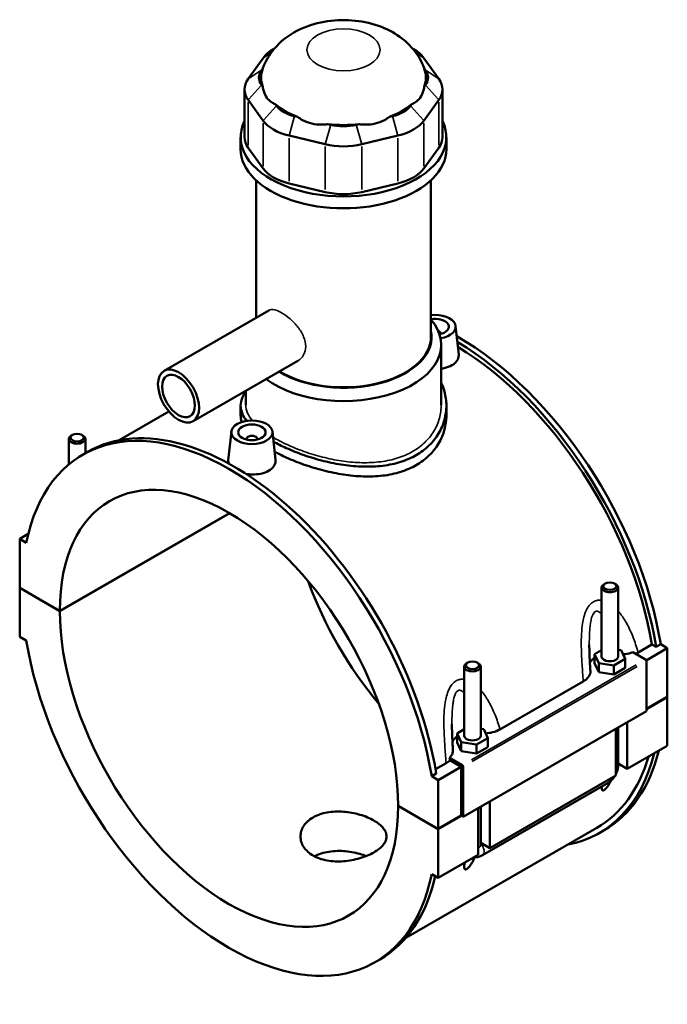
# Model space of a CAD drawing. Header units: inches. Extents: x -1.9 to 49.6, y -1.4 to 49.2.
# Tile 10 of 10: x 40.3 to 49.6, y 35 to 49.2. Entities that reach past the tile are written whole.
import ezdxf

# ---------------------------------------------------------------- set-up
doc = ezdxf.new("R2010")
doc.units = ezdxf.units.IN
doc.header["$MEASUREMENT"] = 0
doc.layers.add('Visible (ANSI)', color=7, linetype='Continuous', lineweight=50)
doc.layers.add('Visible Narrow (ANSI)', color=7, linetype='Continuous', lineweight=35)

msp = doc.modelspace()

# ---------------------------------------------------------------- linework, layer by layer
at = {"layer": 'Visible (ANSI)'}
for p, q in [((43.9946, 48.7479), (43.9809, 48.74)), ((45.9797, 48.7479), (45.9935, 48.74)), ((43.8338, 48.6127), (43.619, 48.314)), ((46.3553, 48.314), (46.1405, 48.6127)), ((43.8094, 48.4371), (43.8278, 48.4627)), ((46.1465, 48.4627), (46.1649, 48.4371)), ((43.8278, 48.1996), (43.8094, 48.2252)), ((46.1649, 48.2252), (46.1465, 48.1996)), ((43.5667, 48.1626), (43.5667, 47.4764)), ((46.4076, 48.1626), (46.4076, 47.4764)), ((43.619, 48.0112), (43.8338, 47.7126)), ((44.0242, 47.9265), (44.0059, 47.9521)), ((45.9685, 47.9521), (45.9501, 47.9265)), ((46.1405, 47.7126), (46.3553, 48.0112)), ((44.3289, 47.766), (44.2845, 47.7766)), ((45.6898, 47.7766), (45.6454, 47.766)), ((44.8031, 47.6529), (44.7587, 47.6635)), ((45.2156, 47.6635), (45.1712, 47.6529)), ((44.2056, 47.4985), (44.7243, 47.3748)), ((45.2501, 47.3748), (45.7687, 47.4985)), ((43.5101, 47.3054), (43.5101, 47.4764)), ((46.4642, 47.3054), (46.4642, 47.4764)), ((43.8338, 47.0263), (43.619, 47.325)), ((46.3553, 47.325), (46.1405, 47.0263)), ((43.7317, 44.8832), (43.7317, 46.8574)), ((44.7243, 46.6885), (44.2056, 46.8122)), ((45.7687, 46.8122), (45.2501, 46.6885)), ((46.2427, 44.6083), (46.2427, 46.8574)), ((43.9159, 44.9893), (42.4101, 44.1222)), ((46.5971, 44.7652), (46.6408, 44.3578)), ((46.3811, 44.6581), (46.3811, 44.6508)), ((46.3904, 43.633), (46.3904, 44.4959)), ((44.3324, 44.266), (42.8266, 43.3989)), ((43.584, 43.633), (43.584, 43.835)), ((42.4815, 43.5371), (41.7669, 43.1257)), ((43.5101, 43.6226), (43.5101, 43.4834)), ((46.4642, 43.6226), (46.4642, 43.4834)), ((41.0445, 42.7803), (41.0445, 43.1443)), ((41.0955, 43.2019), (41.0787, 43.1922)), ((41.2297, 43.2019), (41.2464, 43.1922)), ((41.2807, 42.9408), (41.2807, 43.1443)), ((43.3772, 43.2504), (43.3334, 42.8416)), ((43.5932, 43.136), (43.5932, 43.1434)), ((43.7507, 43.136), (43.7507, 43.1434)), ((43.9667, 43.2504), (44.0103, 42.843)), ((41.245, 42.9202), (41.3107, 42.9581)), ((40.9142, 40.677), (43.3512, 42.0804)), ((43.3539, 42.0787), (40.9142, 40.6738)), ((40.4611, 41.7803), (40.3379, 41.7093)), ((40.4328, 41.6547), (40.3379, 41.7093)), ((40.3379, 41.7093), (40.3379, 41.0089)), ((40.3379, 41.0089), (40.9142, 40.677)), ((40.3379, 41.0056), (40.3407, 41.0073)), ((40.3379, 41.0056), (40.3379, 40.3052)), ((40.9142, 40.6738), (40.3379, 41.0056)), ((48.6936, 40.0201), (48.6936, 41.0115)), ((48.7447, 41.0692), (48.7279, 41.0595)), ((48.8788, 41.0692), (48.8956, 41.0595)), ((48.9299, 40.0201), (48.9299, 41.0115)), ((40.3379, 40.3052), (40.4328, 40.2506)), ((49.216, 40.0774), (49.4162, 40.1927)), ((49.6364, 40.1416), (49.3314, 39.966)), ((49.4758, 40.1584), (49.4162, 40.1927)), ((49.5415, 40.1962), (49.4758, 40.1584)), ((49.5415, 40.1962), (49.6364, 40.1416)), ((49.6364, 40.1416), (49.6364, 39.4412)), ((48.6936, 40.1124), (48.5922, 40.0539)), ((48.5922, 40.0539), (48.651, 39.9275)), ((48.5922, 39.9252), (48.5922, 40.0539)), ((48.9725, 40.1126), (48.9299, 40.1192)), ((49.0313, 39.9862), (48.9725, 40.1126)), ((49.1396, 40.0812), (49.3215, 39.9765)), ((46.7208, 39.8755), (46.7208, 38.884)), ((46.7719, 39.9331), (46.7551, 39.9234)), ((46.906, 39.9331), (46.9228, 39.9234)), ((46.957, 39.8755), (46.957, 38.884)), ((48.5922, 39.9252), (48.651, 39.7988)), ((48.651, 39.7988), (48.651, 39.9275)), ((48.651, 39.9275), (48.8706, 39.8936)), ((48.8706, 39.8936), (49.0313, 39.9862)), ((48.8706, 39.7649), (48.8706, 39.8936)), ((49.0313, 39.8574), (49.0313, 39.9862)), ((49.3354, 39.9523), (49.3354, 39.2358)), ((48.651, 39.7988), (48.8706, 39.7649)), ((48.8706, 39.7649), (49.0313, 39.8574)), ((47.2339, 38.9752), (48.4299, 39.6639)), ((49.3354, 39.2678), (49.6364, 39.4412)), ((49.6364, 39.4379), (49.3354, 39.2646)), ((49.6336, 39.4395), (49.6364, 39.4379)), ((49.6364, 39.4379), (49.6364, 38.7375)), ((49.3354, 39.2358), (46.705, 37.721)), ((49.0623, 39.0785), (49.0623, 38.4069)), ((46.7208, 38.9763), (46.6194, 38.9179)), ((46.6194, 38.9179), (46.6782, 38.7914)), ((46.6194, 38.7891), (46.6194, 38.9179)), ((46.9997, 38.9765), (46.957, 38.9831)), ((47.0585, 38.8501), (46.9997, 38.9765)), ((48.8953, 38.3107), (48.8953, 38.9823)), ((48.9299, 38.455), (48.9299, 39.0022)), ((46.6194, 38.7891), (46.6782, 38.6627)), ((46.6782, 38.6627), (46.6782, 38.7914)), ((46.6782, 38.7914), (46.8978, 38.7575)), ((46.8978, 38.7575), (47.0585, 38.8501)), ((46.8978, 38.6288), (46.8978, 38.7575)), ((47.0585, 38.7214), (47.0585, 38.8501)), ((49.6364, 38.7375), (49.0623, 38.4069)), ((46.6782, 38.6627), (46.8978, 38.6288)), ((46.8978, 38.6288), (47.0585, 38.7214)), ((46.3087, 38.4032), (46.4599, 38.4902)), ((46.6911, 38.4617), (46.5092, 38.5664)), ((46.6772, 38.4375), (46.5144, 38.5312)), ((49.0623, 38.4069), (48.9299, 38.4831)), ((46.3193, 38.3407), (46.2535, 38.3028)), ((46.6772, 38.4375), (46.3484, 38.2482)), ((46.6772, 37.737), (46.6772, 38.4375)), ((46.705, 37.721), (46.705, 38.4376)), ((48.8953, 38.3107), (47.0895, 37.2708)), ((46.3484, 38.2482), (46.2535, 38.3028)), ((46.3484, 37.5477), (46.3484, 38.2482)), ((46.9814, 37.1681), (48.7872, 38.208)), ((45.7721, 37.8795), (46.3484, 37.5477)), ((47.0895, 37.9424), (47.0895, 37.2708)), ((45.7721, 37.8763), (45.7749, 37.8779)), ((46.3484, 37.5445), (45.7721, 37.8763)), ((46.9224, 37.1746), (46.9224, 37.8462)), ((46.957, 37.8662), (46.957, 37.3189)), ((46.3484, 37.5477), (46.6772, 37.737)), ((46.68, 37.7354), (46.3484, 37.5445)), ((46.6772, 37.737), (46.705, 37.721)), ((48.6225, 37.5602), (45.881, 35.9815)), ((46.3484, 36.844), (46.3484, 37.5445)), ((48.6636, 37.4887), (48.7294, 37.5266)), ((47.0895, 37.2708), (46.957, 37.3471)), ((46.9224, 37.1746), (46.3484, 36.844)), ((46.2535, 36.8986), (46.3484, 36.844)), ((45.4413, 35.6331), (45.5071, 35.671))]:
    msp.add_line(p, q, dxfattribs=at)
for centre, major_axis, ratio, start_param, end_param in [((44.4685, 48.4613), (-0.687, 0), 0.5758617, 5.5016397, 5.8904862), ((45.5058, 48.4613), (-0.687, 0), 0.5758617, 3.5342917, 3.9231383), ((44.2537, 48.3311), (-0.4809, 0), 0.5758617, 5.8904862, 6.6758844), ((44.9872, 48.3311), (-1.1817, 0), 0.5758617, 6.0886445, 6.4777261), ((44.9872, 48.3311), (1.1817, 0), 0.5758617, 6.0886445, 6.4777261), ((45.7206, 48.3311), (0.4809, 0), 0.5758617, 5.8904862, 6.6758844), ((44.2537, 48.1626), (-0.687, 0), 0.5758617, 5.8904862, 6.6758844), ((45.7206, 48.1626), (0.687, 0), 0.5758617, 5.8904862, 6.6758844), ((44.9872, 48.3311), (1.1817, 0), 0.5758617, 3.73245, 4.1215316), ((44.4685, 48.0325), (-0.4809, 0), 0.5758617, 0.3926991, 1.1780972), ((44.9872, 48.3311), (1.1817, 0), 0.5758617, 5.3032463, 5.692328), ((45.5058, 48.0325), (0.4809, 0), 0.5758617, 5.1050881, 5.8904862), ((44.9872, 47.4764), (-1.4771, 0), 0.5758617, 6.0054471, 9.7025161), ((44.4685, 47.864), (0.687, 0), 0.5758617, 3.5342917, 4.3196899), ((44.9872, 48.3311), (1.1817, 0), 0.5758617, 4.5178482, 4.9069298), ((44.9872, 47.9088), (-0.4809, 0), 0.5758617, 1.1780972, 1.9634954), ((45.5058, 47.864), (0.687, 0), 0.5758617, 5.1050881, 5.8904862), ((44.2537, 47.4764), (-0.687, 0), 0.5758617, 0, 0.3926991), ((44.9872, 47.7403), (0.687, 0), 0.5758617, 4.3196899, 5.1050881), ((45.7206, 47.4764), (0.687, 0), 0.5758617, 5.8904862, 6.2831853), ((44.9872, 47.3054), (-1.4771, 0), 0.5758617, 0, 3.1415927), ((44.4685, 47.1777), (-0.687, 0), 0.5758617, 0.3926991, 1.1780972), ((45.5058, 47.1777), (0.687, 0), 0.5758617, 5.1050881, 5.8904862), ((44.9872, 47.054), (-0.687, 0), 0.5758617, 1.1780972, 1.9634954), ((44.9872, 44.4959), (1.4032, 0), 0.5758617, 3.7978968, 6.74614), ((46.3024, 44.7547), (0.2953, 0), 0.5758617, 4.9807871, 8.0576096), ((46.3024, 44.7547), (0.1969, 0), 0.5758617, 5.0389565, 8.1621728), ((44.9872, 44.6083), (1.2658, 0), 0.5758617, 3.8932434, 6.4108739), ((46.3024, 44.6581), (0.0787, 0), 0.5758617, 6.1144961, 7.2531685), ((44.9872, 44.6083), (1.2555, 0), 0.5758617, 3.8929663, 6.2831853), ((46.6312, 41.1701), (-2.0982, 3.6435), 0.5780931, 4.1346204, 5.5058788), ((46.5654, 41.1323), (2.0982, -3.6435), 0.5780931, 0.9930277, 2.3392336), ((46.5654, 41.1323), (-2.057, 3.5721), 0.5780931, 4.1387951, 5.4777977), ((43.3431, 39.2767), (-2.0982, 3.6435), 0.5780931, 4.1346204, 6.8648214), ((43.4089, 39.3145), (-2.0982, 3.6435), 0.5780931, 4.1346204, 6.2831853), ((41.1626, 43.1443), (0.1181, 0), 0.5758617, 2.360047, 7.0647309), ((43.672, 43.1434), (-0.0787, 0), 0.5758617, 2.9729035, 6.4518745), ((43.3431, 39.2767), (-1.7142, 2.9767), 0.5780931, 3.9294976, 7.0699441), ((46.6312, 41.1701), (1.7142, -2.9767), 0.5780931, 4.412476, 5.0123019), ((48.8118, 41.0115), (-0.1181, 0), 0.5758617, 5.5016397, 10.2063236), ((43.3431, 39.2767), (1.7142, -2.9767), 0.5780931, 3.9294976, 7.0699441), ((43.3431, 39.2767), (2.0982, -3.6435), 0.5780931, 4.1346204, 6.8648214), ((48.8118, 39.8913), (-0.2953, 0), 0.5758617, 5.5507827, 6.0432275), ((48.8118, 40.0201), (-0.1181, 0), 0.5758617, 0, 3.1415927), ((46.8389, 39.8755), (-0.1181, 0), 0.5758617, 5.5016397, 10.2063236), ((49.3215, 39.9604), (-0.0098, 0.0171), 0.5780931, 3.9289245, 5.4997209), ((46.8389, 38.7552), (-0.2953, 0), 0.5758617, 5.5507827, 6.0432275), ((46.8389, 38.884), (-0.1181, 0), 0.5758617, 0, 3.1415927), ((46.5654, 41.1323), (2.0982, -3.6435), 0.5780931, 6.0848308, 6.822459), ((46.6312, 41.1701), (2.0982, -3.6435), 0.5780931, 0, 0.5392737), ((46.6911, 38.4456), (0.0098, -0.0171), 0.5780931, 0.7873319, 2.3581282), ((46.5654, 41.1323), (2.057, -3.5721), 0.5780931, 0, 0.5048573), ((43.4089, 39.3145), (2.0982, -3.6435), 0.5780931, 0, 0.5590727)]:
    msp.add_ellipse(centre, major_axis=major_axis, ratio=ratio, start_param=start_param, end_param=end_param, dxfattribs=at)
for centre, major_axis, ratio in [((42.6184, 43.7605), (-0.2083, 0.3616), 0.5780931), ((42.6184, 43.7605), (-0.1666, 0.2893), 0.5780931), ((43.672, 43.2399), (0.2953, 0), 0.5758617), ((43.672, 43.2399), (0.1969, 0), 0.5758617), ((41.1626, 43.1636), (0.0945, 0), 0.5758617), ((48.8118, 41.0309), (0.0945, 0), 0.5758617), ((46.8389, 39.8948), (0.0945, 0), 0.5758617)]:
    msp.add_ellipse(centre, major_axis=major_axis, ratio=ratio, dxfattribs=at)
for points, knots in [([(46.1444, 48.4689), (46.1104, 48.561), (46.063, 48.642), (45.945, 48.7949), (45.872, 48.8611), (45.698, 48.9863), (45.5953, 49.036), (45.3648, 49.1179), (45.2359, 49.143), (44.9741, 49.1627), (44.8412, 49.1563), (44.5775, 49.1089), (44.4465, 49.0684), (44.2019, 48.9409), (44.0858, 48.8586), (43.9233, 48.6619), (43.8682, 48.5726), (43.8299, 48.4689)], [0.994744, 0.994744, 0.994744, 0.994744, 1.2034211, 1.2034211, 1.4604914, 1.4604914, 1.8038543, 1.8038543, 2.2263723, 2.2263723, 2.6587774, 2.6587774, 3.0917429, 3.0917429, 3.4828691, 3.4828691, 3.717645, 3.717645, 3.717645, 3.717645]), ([(43.8278, 48.1996), (43.8309, 48.1773), (43.8357, 48.1553), (43.8532, 48.0993), (43.8692, 48.0678), (43.8873, 48.0426), (43.9054, 48.0175), (43.9287, 47.9943), (43.9715, 47.9666), (43.9884, 47.9583), (44.0059, 47.9521)], [-0.5693984, -0.5693984, -0.5693984, -0.5693984, -0.3600644, -0.3600644, 0, 0, 0, 0.3600644, 0.3600644, 0.5693984, 0.5693984, 0.5693984, 0.5693984]), ([(45.9685, 47.9521), (45.9859, 47.9583), (46.0029, 47.9666), (46.0456, 47.9943), (46.069, 48.0175), (46.087, 48.0426), (46.1051, 48.0678), (46.1211, 48.0993), (46.1386, 48.1553), (46.1434, 48.1773), (46.1465, 48.1996)], [-0.5693984, -0.5693984, -0.5693984, -0.5693984, -0.3600644, -0.3600644, 0, 0, 0, 0.3600644, 0.3600644, 0.5693984, 0.5693984, 0.5693984, 0.5693984]), ([(44.3289, 47.766), (44.3508, 47.7497), (44.3744, 47.7345), (44.4419, 47.6987), (44.4879, 47.682), (44.5316, 47.6716), (44.5752, 47.6612), (44.6243, 47.6552), (44.7022, 47.6563), (44.731, 47.659), (44.7587, 47.6635)], [-0.5693984, -0.5693984, -0.5693984, -0.5693984, -0.3600644, -0.3600644, 0, 0, 0, 0.3600644, 0.3600644, 0.5693984, 0.5693984, 0.5693984, 0.5693984]), ([(45.2156, 47.6635), (45.2434, 47.659), (45.2721, 47.6563), (45.3501, 47.6552), (45.3991, 47.6612), (45.4428, 47.6716), (45.4864, 47.682), (45.5324, 47.6987), (45.5999, 47.7345), (45.6236, 47.7497), (45.6454, 47.766)], [-0.5693984, -0.5693984, -0.5693984, -0.5693984, -0.3600644, -0.3600644, 0, 0, 0, 0.3600644, 0.3600644, 0.5693984, 0.5693984, 0.5693984, 0.5693984]), ([(46.6408, 44.3578), (46.6412, 44.3535), (46.6415, 44.3492), (46.6416, 44.3189), (46.6333, 44.2912), (46.5988, 44.2409), (46.5728, 44.2183), (46.5426, 44.201)], [4.49119429, 4.49119429, 4.49119429, 4.49119429, 4.5444106, 4.5444106, 4.86916534, 4.86916534, 5.19392008, 5.19392008, 5.19392008, 5.19392008]), ([(46.5426, 44.201), (46.5125, 44.1836), (46.4743, 44.1692), (46.4188, 44.1575), (46.4046, 44.1552), (46.3904, 44.1534)], [0, 0, 0, 0, 0.32475474, 0.32475474, 0.4313275, 0.4313275, 0.4313275, 0.4313275]), ([(43.5958, 43.4042), (43.5709, 43.4363), (43.5513, 43.4683), (43.5189, 43.5418), (43.5101, 43.5829), (43.5101, 43.6622), (43.5189, 43.7032), (43.5491, 43.771), (43.5646, 43.7974), (43.584, 43.8239)], [-4.1039975, -4.1039975, -4.1039975, -4.1039975, -3.5654864, -3.5654864, -2.8526936, -2.8526936, -2.1395202, -2.1395202, -1.6891988, -1.6891988, -1.6891988, -1.6891988]), ([(46.3904, 43.9512), (46.4097, 43.9102), (46.4253, 43.8679), (46.4555, 43.7577), (46.4642, 43.689), (46.4642, 43.5561), (46.4555, 43.4872), (46.4185, 43.3515), (46.3902, 43.2846), (46.3152, 43.1591), (46.2683, 43.1004), (46.1597, 42.9959), (46.0978, 42.9502), (46.0316, 42.9121)], [7.392113, 7.392113, 7.392113, 7.392113, 7.8422436, 7.8422436, 8.5550365, 8.5550365, 9.2682099, 9.2682099, 9.9813833, 9.9813833, 10.6945567, 10.6945567, 11.4077301, 11.4077301, 11.4077301, 11.4077301]), ([(46.4642, 43.4834), (46.4642, 43.4164), (46.4555, 43.347), (46.4185, 43.2101), (46.3903, 43.1427), (46.3153, 43.0162), (46.2684, 42.9571), (46.1597, 42.8522), (46.0979, 42.8063), (46.0316, 42.7681)], [19.9781786, 19.9781786, 19.9781786, 19.9781786, 20.6919421, 20.6919421, 21.4057056, 21.4057056, 22.1194692, 22.1194692, 22.8332327, 22.8332327, 22.8332327, 22.8332327]), ([(46.0316, 42.9121), (45.9654, 42.874), (45.8908, 42.8411), (45.7287, 42.7896), (45.6413, 42.771), (45.4593, 42.7485), (45.3647, 42.7446), (45.1747, 42.7497), (45.0793, 42.7586), (44.8951, 42.7853), (44.7997, 42.8042), (44.6097, 42.8512), (44.515, 42.8795), (44.3331, 42.9425), (44.2456, 42.9774), (44.0993, 43.0433), (44.0382, 43.0738), (43.9823, 43.1045)], [11.4077301, 11.4077301, 11.4077301, 11.4077301, 12.1209034, 12.1209034, 12.8340768, 12.8340768, 13.5472502, 13.5472502, 14.2604236, 14.2604236, 14.9732165, 14.9732165, 15.6860093, 15.6860093, 16.3988022, 16.3988022, 16.9727746, 16.9727746, 16.9727746, 16.9727746]), ([(43.3414, 42.7899), (43.3358, 42.8035), (43.3329, 42.8172), (43.3328, 42.8341), (43.333, 42.8378), (43.3334, 42.8416)], [4.35884444, 4.35884444, 4.35884444, 4.35884444, 4.5444106, 4.5444106, 4.59643918, 4.59643918, 4.59643918, 4.59643918]), ([(44.0103, 42.843), (44.0108, 42.8387), (44.011, 42.8344), (44.0112, 42.8042), (44.0028, 42.7765), (43.9684, 42.7261), (43.9423, 42.7035), (43.9122, 42.6862)], [7.08815433, 7.08815433, 7.08815433, 7.08815433, 7.14137064, 7.14137064, 7.46612538, 7.46612538, 7.79088012, 7.79088012, 7.79088012, 7.79088012]), ([(46.0316, 42.7681), (45.9654, 42.73), (45.8907, 42.6972), (45.7285, 42.6462), (45.6411, 42.628), (45.4591, 42.6065), (45.3645, 42.6031), (45.1746, 42.6094), (45.0793, 42.6189), (44.8951, 42.6467), (44.7998, 42.6661), (44.6099, 42.7142), (44.5152, 42.743), (44.3332, 42.8068), (44.2457, 42.842), (44.1053, 42.9057), (44.0494, 42.9334), (43.9977, 42.9613)], [0, 0, 0, 0, 0.7137635, 0.7137635, 1.427527, 1.427527, 2.1412905, 2.1412905, 2.855054, 2.855054, 3.5683676, 3.5683676, 4.2816811, 4.2816811, 4.9949946, 4.9949946, 5.5173268, 5.5173268, 5.5173268, 5.5173268]), ([(43.9122, 42.6862), (43.882, 42.6688), (43.8439, 42.6544), (43.7602, 42.6368), (43.7148, 42.6335), (43.6437, 42.636), (43.6139, 42.6392), (43.5849, 42.6446)], [2.59696004, 2.59696004, 2.59696004, 2.59696004, 2.92171478, 2.92171478, 3.24646951, 3.24646951, 3.46377858, 3.46377858, 3.46377858, 3.46377858]), ([(48.532, 39.8163), (48.5303, 39.8415), (48.5288, 39.8666), (48.5258, 39.9167), (48.5243, 39.9417), (48.5218, 39.9916), (48.5206, 40.0165), (48.5187, 40.066), (48.5179, 40.0906), (48.5168, 40.1395), (48.5165, 40.1637), (48.5165, 40.1876)], [0.9489126, 0.9489126, 0.9489126, 0.9489126, 1.1559495, 1.1559495, 1.3629865, 1.3629865, 1.5700234, 1.5700234, 1.7770603, 1.7770603, 1.9840973, 1.9840973, 1.9840973, 1.9840973]), ([(48.9998, 40.0538), (49.0113, 40.0546), (49.0226, 40.0557), (49.0712, 40.0618), (49.1069, 40.0699), (49.1396, 40.0812)], [-0.42998627, -0.42998627, -0.42998627, -0.42998627, -0.34237007, -0.34237007, -0.05129101, -0.05129101, -0.05129101, -0.05129101]), ([(48.4299, 39.6639), (48.4551, 39.6784), (48.4762, 39.6951), (48.5088, 39.7315), (48.5202, 39.751), (48.5311, 39.786), (48.5329, 39.8012), (48.532, 39.8163)], [-0.91442288, -0.91442288, -0.91442288, -0.91442288, -0.64238961, -0.64238961, -0.37198583, -0.37198583, -0.17080918, -0.17080918, -0.17080918, -0.17080918]), ([(46.5591, 38.6803), (46.5575, 38.7054), (46.5559, 38.7305), (46.5529, 38.7806), (46.5515, 38.8057), (46.549, 38.8556), (46.5478, 38.8805), (46.5459, 38.9299), (46.5451, 38.9546), (46.544, 39.0034), (46.5437, 39.0276), (46.5437, 39.0515)], [0.9483937, 0.9483937, 0.9483937, 0.9483937, 1.1554307, 1.1554307, 1.3624676, 1.3624676, 1.5695046, 1.5695046, 1.7765415, 1.7765415, 1.9835784, 1.9835784, 1.9835784, 1.9835784]), ([(47.027, 38.9177), (47.0607, 38.9201), (47.0936, 38.9251), (47.1655, 38.9428), (47.2026, 38.9571), (47.2339, 38.9752)], [-0.59557003, -0.59557003, -0.59557003, -0.59557003, -0.33730044, -0.33730044, 0, 0, 0, 0]), ([(46.5092, 38.5664), (46.5184, 38.5753), (46.5264, 38.5846), (46.5424, 38.6074), (46.5493, 38.621), (46.5583, 38.65), (46.5601, 38.6651), (46.5591, 38.6803)], [-0.69705085, -0.69705085, -0.69705085, -0.69705085, -0.55966229, -0.55966229, -0.37198583, -0.37198583, -0.17080918, -0.17080918, -0.17080918, -0.17080918]), ([(48.8953, 38.3238), (48.898, 38.329), (48.9006, 38.3342), (48.9112, 38.3573), (48.9178, 38.3758), (48.9271, 38.4142), (48.9299, 38.4342), (48.9299, 38.455)], [3.99006654, 3.99006654, 3.99006654, 3.99006654, 4.08407045, 4.08407045, 4.39822972, 4.39822972, 4.71238898, 4.71238898, 4.71238898, 4.71238898]), ([(48.7872, 38.208), (48.8052, 38.2184), (48.8211, 38.2307), (48.8498, 38.258), (48.8625, 38.2729), (48.8773, 38.2939), (48.8807, 38.299), (48.884, 38.3042)], [3.14159265, 3.14159265, 3.14159265, 3.14159265, 3.45575192, 3.45575192, 3.76991118, 3.76991118, 3.86828424, 3.86828424, 3.86828424, 3.86828424]), ([(48.8252, 38.2351), (48.8239, 38.2324), (48.8226, 38.2298), (48.8143, 38.2135), (48.8068, 38.1998), (48.7904, 38.1728), (48.7816, 38.1595), (48.7656, 38.1385), (48.7584, 38.1299), (48.7472, 38.1184), (48.7434, 38.1149), (48.7357, 38.1085), (48.7319, 38.1058), (48.7246, 38.1016), (48.7213, 38.1002), (48.7154, 38.0987), (48.7128, 38.0986), (48.706, 38.0997), (48.7029, 38.1024), (48.6971, 38.1108), (48.6953, 38.118), (48.6935, 38.1345), (48.6935, 38.1439), (48.694, 38.154), (48.694, 38.1542), (48.6941, 38.1543)], [1.83197741, 1.83197741, 1.83197741, 1.83197741, 1.85727388, 1.85727388, 1.98759514, 1.98759514, 2.11791639, 2.11791639, 2.19704791, 2.19704791, 2.23661366, 2.23661366, 2.27617942, 2.27617942, 2.31574517, 2.31574517, 2.35531093, 2.35531093, 2.43444244, 2.43444244, 2.5647637, 2.5647637, 2.69508496, 2.69508496, 2.6971501, 2.6971501, 2.6971501, 2.6971501]), ([(45.4237, 37.2094), (45.3962, 37.1936), (45.3652, 37.1782), (45.2977, 37.1498), (45.2612, 37.1368), (45.1852, 37.1143), (45.1455, 37.1049), (45.0659, 37.0903), (45.0259, 37.0852), (44.9485, 37.0795), (44.9085, 37.0787), (44.8288, 37.0821), (44.7892, 37.0864), (44.7131, 37.1002), (44.6767, 37.1098), (44.6091, 37.1336), (44.5781, 37.1479), (44.5232, 37.1795), (44.4974, 37.198), (44.4521, 37.2391), (44.4325, 37.2618), (44.401, 37.3099), (44.3891, 37.3353), (44.3735, 37.3867), (44.3698, 37.4127), (44.3698, 37.463), (44.3735, 37.489), (44.3891, 37.5405), (44.401, 37.5659), (44.4325, 37.614), (44.4521, 37.6368), (44.4974, 37.6779), (44.5232, 37.6964), (44.5781, 37.728), (44.6092, 37.7423), (44.6767, 37.7661), (44.7131, 37.7757), (44.7892, 37.7894), (44.8288, 37.7937), (44.9085, 37.7971), (44.9485, 37.7962), (45.0259, 37.7905), (45.0659, 37.7854), (45.1455, 37.7709), (45.1852, 37.7614), (45.2612, 37.739), (45.2977, 37.726), (45.3652, 37.6977), (45.3962, 37.6823), (45.4512, 37.6506), (45.4769, 37.6333), (45.5223, 37.5967), (45.5419, 37.5774), (45.5733, 37.5379), (45.5852, 37.5177), (45.6008, 37.4774), (45.6045, 37.4573), (45.6045, 37.4184), (45.6008, 37.3984), (45.5852, 37.3581), (45.5733, 37.3379), (45.5419, 37.2984), (45.5223, 37.2791), (45.4769, 37.2426), (45.4512, 37.2253), (45.4237, 37.2094)], [0, 0, 0, 0, 0.2960201, 0.2960201, 0.5920403, 0.5920403, 0.8880604, 0.8880604, 1.1840805, 1.1840805, 1.4800899, 1.4800899, 1.7760993, 1.7760993, 2.0721087, 2.0721087, 2.3681181, 2.3681181, 2.6641275, 2.6641275, 2.9601369, 2.9601369, 3.2561463, 3.2561463, 3.5521557, 3.5521557, 3.8481758, 3.8481758, 4.1441959, 4.1441959, 4.4402161, 4.4402161, 4.7362362, 4.7362362, 5.0322563, 5.0322563, 5.3282765, 5.3282765, 5.6242966, 5.6242966, 5.9203167, 5.9203167, 6.2163261, 6.2163261, 6.5123355, 6.5123355, 6.8083449, 6.8083449, 7.1043543, 7.1043543, 7.4003637, 7.4003637, 7.6963731, 7.6963731, 7.9923825, 7.9923825, 8.2883919, 8.2883919, 8.584412, 8.584412, 8.8804321, 8.8804321, 9.1764523, 9.1764523, 9.4724724, 9.4724724, 9.4724724, 9.4724724]), ([(45.3141, 37.1569), (45.2853, 37.1682), (45.2548, 37.1784), (45.1852, 37.1983), (45.1456, 37.2073), (45.0659, 37.2209), (45.0259, 37.2255), (44.9485, 37.2303), (44.9084, 37.2306), (44.8288, 37.2263), (44.7891, 37.2216), (44.7131, 37.207), (44.6766, 37.1972), (44.6167, 37.1757), (44.5922, 37.165), (44.5698, 37.1533)], [2.7124607, 2.7124607, 2.7124607, 2.7124607, 2.9580036, 2.9580036, 3.2538019, 3.2538019, 3.5496002, 3.5496002, 3.8454036, 3.8454036, 4.1412071, 4.1412071, 4.4370105, 4.4370105, 4.6661341, 4.6661341, 4.6661341, 4.6661341]), ([(46.8717, 37.1415), (46.8649, 37.1252), (46.8571, 37.1081), (46.8415, 37.0774), (46.834, 37.0637), (46.8176, 37.0367), (46.8088, 37.0234), (46.7928, 37.0024), (46.7856, 36.9938), (46.7744, 36.9824), (46.7705, 36.9788), (46.7629, 36.9725), (46.7591, 36.9698), (46.7517, 36.9655), (46.7484, 36.9641), (46.7425, 36.9627), (46.7399, 36.9625), (46.7332, 36.9636), (46.73, 36.9663), (46.7242, 36.9747), (46.7225, 36.9819), (46.7206, 36.9984), (46.7206, 37.0078), (46.722, 37.0316), (46.7238, 37.0466), (46.7261, 37.0615)], [1.6942239, 1.6942239, 1.6942239, 1.6942239, 1.8572739, 1.8572739, 1.9875951, 1.9875951, 2.1179164, 2.1179164, 2.1970479, 2.1970479, 2.2366137, 2.2366137, 2.2761794, 2.2761794, 2.3157452, 2.3157452, 2.3553109, 2.3553109, 2.4344424, 2.4344424, 2.5647637, 2.5647637, 2.695085, 2.695085, 2.8750725, 2.8750725, 2.8750725, 2.8750725]), ([(46.866, 37.1421), (46.8815, 37.1403), (46.8966, 37.1408), (46.9308, 37.1458), (46.949, 37.152), (46.9709, 37.1623), (46.9762, 37.1651), (46.9814, 37.1681)], [2.6025278, 2.6025278, 2.6025278, 2.6025278, 2.7863637, 2.7863637, 3.05209867, 3.05209867, 3.14159265, 3.14159265, 3.14159265, 3.14159265])]:
    msp.add_open_spline(points, degree=3, knots=knots, dxfattribs=at)
for points in [[(43.83, 48.4689), (43.8292, 48.4668), (43.8285, 48.4647), (43.8278, 48.4627)], [(46.1465, 48.4627), (46.1459, 48.4647), (46.1452, 48.4668), (46.1444, 48.4689)], [(43.5271, 43.3881), (43.5156, 43.4205), (43.5101, 43.4524), (43.5101, 43.4834)], [(49.216, 40.0774), (49.2043, 40.0707), (49.1918, 40.0644), (49.1786, 40.0588)], [(46.5144, 38.5312), (46.4994, 38.5163), (46.4811, 38.5025), (46.4599, 38.4902)], [(46.5144, 38.5312), (46.5127, 38.5429), (46.511, 38.5547), (46.5092, 38.5664)]]:
    msp.add_open_spline(points, degree=3, dxfattribs=at)
at = {"layer": 'Visible Narrow (ANSI)'}
for p, q in [((43.9392, 48.6808), (43.8394, 48.6163)), ((46.0351, 48.6808), (46.135, 48.6163)), ((43.7999, 48.431), (43.6285, 48.3202)), ((46.1744, 48.431), (46.3458, 48.3202)), ((43.7999, 48.2145), (43.6285, 48.0219)), ((46.1744, 48.2145), (46.3458, 48.0219)), ((43.619, 47.3593), (43.619, 47.9769)), ((44.0147, 47.9158), (43.8433, 47.7233)), ((45.9596, 47.9158), (46.131, 47.7233)), ((46.3553, 47.9769), (46.3553, 47.3593)), ((43.8338, 47.6783), (43.8338, 47.0606)), ((44.2806, 47.7627), (44.2096, 47.5124)), ((44.7992, 47.639), (44.7282, 47.3887)), ((45.1752, 47.639), (45.2461, 47.3887)), ((45.6938, 47.7627), (45.7648, 47.5124)), ((46.1405, 47.0606), (46.1405, 47.6783)), ((44.2056, 46.8465), (44.2056, 47.4642)), ((45.7687, 47.4642), (45.7687, 46.8465)), ((44.7243, 47.3404), (44.7243, 46.7228)), ((45.2501, 46.7228), (45.2501, 47.3404)), ((49.19, 39.9007), (46.8226, 38.5374)), ((46.8365, 38.5133), (49.2039, 39.8766))]:
    msp.add_line(p, q, dxfattribs=at)
msp.add_ellipse((44.9872, 48.73), major_axis=(-0.5241, 0), ratio=0.5758617, dxfattribs=at)
for centre, major_axis, ratio, start_param, end_param in [((48.8118, 38.455), (0.1181, 0), 0.5758617, 5.5370571, 6.2439154), ((48.7282, 38.3103), (0.0589, -0.1024), 0.5780931, 0.0395592, 0.7516252), ((46.8389, 37.3189), (0.1181, 0), 0.5758617, 5.5370571, 6.2439154), ((46.9224, 37.2704), (0.0589, -0.1024), 0.5780931, 0.0965525, 1.8344971)]:
    msp.add_ellipse(centre, major_axis=major_axis, ratio=ratio, start_param=start_param, end_param=end_param, dxfattribs=at)
for points, knots in [([(43.9159, 44.9893), (43.9356, 45.0006), (43.9619, 45.004), (44.025, 44.9917), (44.062, 44.9761), (44.1367, 44.9331), (44.179, 44.903), (44.261, 44.8317), (44.3006, 44.7903), (44.3653, 44.7073), (44.3947, 44.66), (44.4347, 44.5643), (44.445, 44.5157), (44.445, 44.4725)], [4.0284743, 4.0284743, 4.0284743, 4.0284743, 4.4289244, 4.4289244, 4.8314532, 4.8314532, 5.233982, 5.233982, 5.6365108, 5.6365108, 6.0392242, 6.0392242, 6.4419376, 6.4419376, 6.4419376, 6.4419376]), ([(44.445, 44.4725), (44.445, 44.4293), (44.4347, 44.3862), (44.3947, 44.3141), (44.3653, 44.285), (44.3328, 44.2662), (44.3326, 44.2661), (44.3324, 44.266)], [0, 0, 0, 0, 0.40271338, 0.40271338, 0.80542676, 0.80542676, 0.8075055, 0.8075055, 0.8075055, 0.8075055]), ([(43.6751, 43.41), (43.6468, 43.4449), (43.6249, 43.4799), (43.5923, 43.5548), (43.584, 43.5946), (43.584, 43.633)], [6.8649051, 6.8649051, 6.8649051, 6.8649051, 7.4433831, 7.4433831, 8.1199485, 8.1199485, 8.1199485, 8.1199485]), ([(46.3904, 43.633), (46.3904, 43.5705), (46.3821, 43.5058), (46.3468, 43.3781), (46.32, 43.3152), (46.2487, 43.197), (46.2042, 43.1417), (46.1009, 43.0431), (46.0422, 42.9999), (45.9794, 42.9637)], [18.9473218, 18.9473218, 18.9473218, 18.9473218, 19.624178, 19.624178, 20.3010342, 20.3010342, 20.9778904, 20.9778904, 21.6547466, 21.6547466, 21.6547466, 21.6547466]), ([(45.9794, 42.9637), (45.9166, 42.9275), (45.8457, 42.8962), (45.6918, 42.8467), (45.6088, 42.8285), (45.4359, 42.8061), (45.346, 42.8017), (45.1654, 42.8051), (45.0748, 42.8129), (44.8996, 42.837), (44.809, 42.8542), (44.6284, 42.8977), (44.5384, 42.9239), (44.3656, 42.9829), (44.2825, 43.0156), (44.1286, 43.0845), (44.0577, 43.1206), (43.9884, 43.1605), (43.9819, 43.1643), (43.9755, 43.1681)], [0, 0, 0, 0, 0.6768562, 0.6768562, 1.3537124, 1.3537124, 2.0305686, 2.0305686, 2.7074248, 2.7074248, 3.3839902, 3.3839902, 4.0605557, 4.0605557, 4.7371212, 4.7371212, 5.4136867, 5.4136867, 5.4840725, 5.4840725, 5.4840725, 5.4840725]), ([(48.6936, 40.8291), (48.6835, 40.8305), (48.6734, 40.8312), (48.6448, 40.8309), (48.6265, 40.8279), (48.5979, 40.8182), (48.5873, 40.8134), (48.577, 40.8075), (48.5668, 40.8017), (48.5569, 40.7947), (48.5323, 40.7737), (48.5183, 40.758), (48.4936, 40.7232), (48.4828, 40.7041), (48.4593, 40.654), (48.4482, 40.6218), (48.4312, 40.5581), (48.4249, 40.527), (48.4123, 40.4473), (48.4077, 40.3981), (48.4013, 40.2853), (48.4007, 40.2217), (48.403, 40.0834), (48.4065, 40.0089), (48.4156, 39.8554), (48.4214, 39.7766), (48.4281, 39.6873), (48.429, 39.6756), (48.4299, 39.6639)], [-4.1497814, -4.1497814, -4.1497814, -4.1497814, -4.0515349, -4.0515349, -3.8719319, -3.8719319, -3.7616097, -3.7616097, -3.7616097, -3.6512876, -3.6512876, -3.4716845, -3.4716845, -3.2957936, -3.2957936, -3.0391107, -3.0391107, -2.8083792, -2.8083792, -2.4569501, -2.4569501, -2.0058335, -2.0058335, -1.4695149, -1.4695149, -0.8880317, -0.8880317, -0.7997107, -0.7997107, -0.7997107, -0.7997107]), ([(48.5165, 40.1876), (48.5165, 40.19), (48.5165, 40.1924), (48.5166, 40.2451), (48.5174, 40.295), (48.5214, 40.3818), (48.524, 40.4192), (48.5306, 40.4784), (48.5338, 40.5012), (48.5422, 40.5471), (48.5476, 40.5698), (48.5589, 40.6039), (48.564, 40.6165), (48.5757, 40.6388), (48.5822, 40.6483), (48.5937, 40.66), (48.5982, 40.6636), (48.603, 40.6663), (48.6077, 40.6691), (48.6126, 40.6709), (48.6257, 40.6733), (48.6341, 40.6724), (48.6508, 40.6665), (48.6591, 40.6616), (48.6762, 40.6478), (48.6851, 40.6385), (48.6936, 40.6278)], [1.9840973, 1.9840973, 1.9840973, 1.9840973, 2.0058335, 2.0058335, 2.4569501, 2.4569501, 2.8083792, 2.8083792, 3.0391107, 3.0391107, 3.2957936, 3.2957936, 3.4716845, 3.4716845, 3.6512876, 3.6512876, 3.7616097, 3.7616097, 3.7616097, 3.8719319, 3.8719319, 4.0515349, 4.0515349, 4.2274259, 4.2274259, 4.422631, 4.422631, 4.422631, 4.422631]), ([(49.216, 40.0774), (49.2102, 40.0992), (49.204, 40.121), (49.1769, 40.2117), (49.1529, 40.28), (49.0991, 40.4077), (49.07, 40.4675), (49.0087, 40.5718), (48.9779, 40.6174), (48.9391, 40.6645), (48.9345, 40.6699), (48.9299, 40.6753)], [-6.8180746, -6.8180746, -6.8180746, -6.8180746, -6.6351878, -6.6351878, -6.0537046, -6.0537046, -5.517386, -5.517386, -5.0662694, -5.0662694, -5.0065537, -5.0065537, -5.0065537, -5.0065537]), ([(46.7208, 39.693), (46.7107, 39.6945), (46.7006, 39.6951), (46.672, 39.6948), (46.6536, 39.6918), (46.6251, 39.6822), (46.6144, 39.6774), (46.6042, 39.6715), (46.594, 39.6656), (46.5841, 39.6586), (46.5595, 39.6376), (46.5455, 39.6219), (46.5208, 39.5871), (46.5099, 39.568), (46.4865, 39.518), (46.4754, 39.4857), (46.4584, 39.4221), (46.4521, 39.3909), (46.4395, 39.3112), (46.4348, 39.262), (46.4285, 39.1493), (46.4279, 39.0856), (46.4302, 38.9473), (46.4337, 38.8728), (46.4428, 38.7193), (46.4486, 38.6406), (46.4562, 38.5387), (46.458, 38.5144), (46.4599, 38.4902)], [-4.1492626, -4.1492626, -4.1492626, -4.1492626, -4.051016, -4.051016, -3.8714131, -3.8714131, -3.7610909, -3.7610909, -3.7610909, -3.6507687, -3.6507687, -3.4711658, -3.4711658, -3.2952752, -3.2952752, -3.0385926, -3.0385926, -2.8078625, -2.8078625, -2.4564348, -2.4564348, -2.0053189, -2.0053189, -1.4690015, -1.4690015, -0.8875015, -0.8875015, -0.7046261, -0.7046261, -0.7046261, -0.7046261]), ([(46.5437, 39.0515), (46.5437, 39.0539), (46.5437, 39.0563), (46.5437, 39.109), (46.5446, 39.159), (46.5486, 39.2458), (46.5512, 39.2831), (46.5578, 39.3424), (46.561, 39.3652), (46.5694, 39.411), (46.5748, 39.4337), (46.586, 39.4678), (46.5912, 39.4805), (46.6028, 39.5027), (46.6094, 39.5122), (46.6208, 39.5239), (46.6254, 39.5275), (46.6301, 39.5303), (46.6349, 39.533), (46.6398, 39.5348), (46.6529, 39.5373), (46.6613, 39.5364), (46.678, 39.5304), (46.6862, 39.5255), (46.7034, 39.5117), (46.7122, 39.5024), (46.7208, 39.4918)], [1.9835784, 1.9835784, 1.9835784, 1.9835784, 2.0053189, 2.0053189, 2.4564348, 2.4564348, 2.8078625, 2.8078625, 3.0385926, 3.0385926, 3.2952752, 3.2952752, 3.4711658, 3.4711658, 3.6507687, 3.6507687, 3.7610909, 3.7610909, 3.7610909, 3.8714131, 3.8714131, 4.051016, 4.051016, 4.2269066, 4.2269066, 4.4221121, 4.4221121, 4.4221121, 4.4221121]), ([(47.2339, 38.9752), (47.2309, 38.9857), (47.2278, 38.9962), (47.2041, 39.0756), (47.1801, 39.1439), (47.1263, 39.2716), (47.0971, 39.3314), (47.0359, 39.4358), (47.005, 39.4813), (46.9663, 39.5284), (46.9617, 39.5338), (46.957, 39.5392)], [-6.7229899, -6.7229899, -6.7229899, -6.7229899, -6.6346803, -6.6346803, -6.0531803, -6.0531803, -5.5168629, -5.5168629, -5.065747, -5.065747, -5.0060348, -5.0060348, -5.0060348, -5.0060348])]:
    msp.add_open_spline(points, degree=3, knots=knots, dxfattribs=at)

doc.saveas('drawing.dxf')
